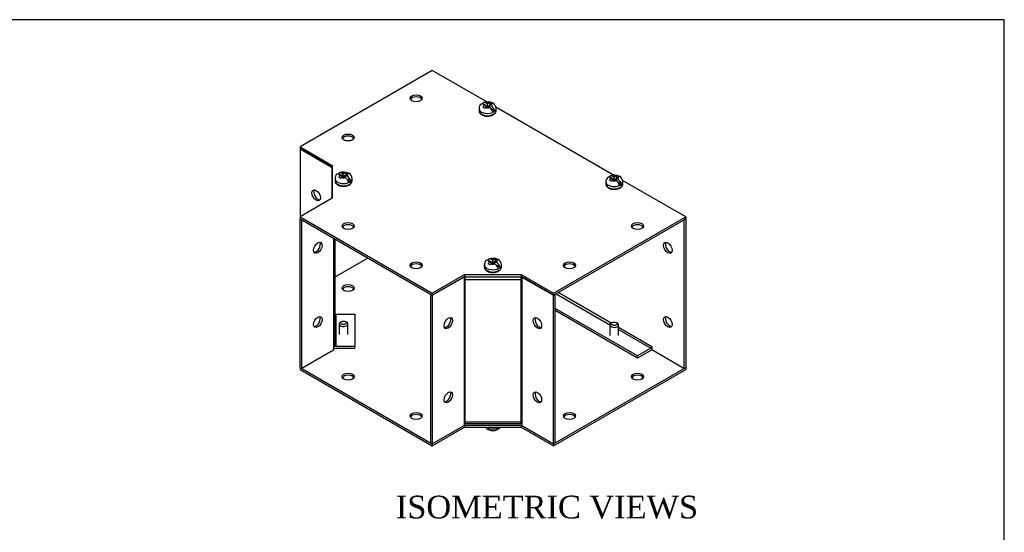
# Model space of a CAD drawing. Header units: inches. Extents: x 0.2 to 77.9, y -0.5 to 51.8.
# Tile 6 of 6: x 56.2 to 77.9, y 40.5 to 51.8. Entities that reach past the tile are written whole.
import ezdxf
from ezdxf.enums import TextEntityAlignment as Align

# ---------------------------------------------------------------- set-up
doc = ezdxf.new("R2010")
doc.units = ezdxf.units.IN
doc.header["$MEASUREMENT"] = 0
for name, color, linetype in [('COM55551-2', 7, 'Continuous'), ('COM55552-2', 7, 'Continuous'), ('COM55553-2', 7, 'Continuous'), ('Default', 7, 'Continuous'), ('SCS19491', 7, 'Continuous')]:
    doc.layers.add(name, color=color, linetype=linetype)
doc.styles.add('SEACAD_Times_New_Roman', font='times.ttf')

# ---------------------------------------------------------------- blocks, each defined once
blk = doc.blocks.new('SE6')
at = {"layer": 'COM55551-2', "color": 7, "linetype": 'Continuous'}
for p, q in [((65.301, 50.636), (62.392, 48.956)), ((66.5, 49.944), (65.301, 50.636)), ((69.288, 48.334), (66.702, 49.827)), ((62.392, 48.956), (63.099, 48.548)), ((62.392, 48.956), (62.392, 48.91)), ((62.392, 48.91), (63.099, 48.502)), ((63.099, 48.548), (63.099, 47.825)), ((70.878, 47.417), (69.49, 48.217)), ((63.099, 47.825), (62.392, 47.417)), ((62.392, 47.417), (65.301, 45.737)), ((62.392, 47.417), (62.392, 47.37)), ((62.392, 47.37), (65.301, 45.69)), ((67.968, 45.737), (70.878, 47.417)), ((67.968, 45.69), (70.878, 47.37)), ((70.878, 47.417), (70.878, 47.37)), ((63.887, 46.507), (63.157, 46.085)), ((65.301, 45.737), (66.008, 46.145)), ((66.008, 46.145), (66.008, 46.099)), ((66.008, 46.145), (67.261, 46.145)), ((67.261, 46.145), (67.261, 46.099)), ((67.261, 46.145), (67.968, 45.737)), ((65.301, 45.69), (66.008, 46.099)), ((66.008, 46.099), (67.261, 46.099)), ((67.261, 46.099), (67.968, 45.69)), ((65.301, 45.737), (65.301, 45.69)), ((67.968, 45.737), (67.968, 45.69)), ((62.392, 44.104), (62.392, 44.104)), ((62.392, 44.104), (65.301, 42.424)), ((62.392, 44.104), (62.392, 44.057)), ((62.392, 44.057), (65.301, 42.378)), ((67.968, 42.424), (70.878, 44.104)), ((67.968, 42.378), (70.878, 44.057)), ((70.878, 44.104), (70.878, 44.057)), ((65.301, 42.378), (66.008, 42.786)), ((66.001, 42.828), (66.008, 42.833)), ((66.008, 42.833), (66.008, 42.786)), ((66.008, 42.833), (67.261, 42.833)), ((66.008, 42.786), (67.261, 42.786)), ((67.261, 42.833), (67.261, 42.786)), ((67.261, 42.833), (67.968, 42.424)), ((67.261, 42.786), (67.968, 42.378)), ((65.301, 42.424), (65.301, 42.378)), ((65.301, 42.424), (65.301, 42.424)), ((67.968, 42.424), (67.968, 42.378))]:
    blk.add_line(p, q, dxfattribs=at)
for centre, major_axis in [((64.948, 50.024), (0.133, 0)), ((63.453, 49.161), (-0.133, 0)), ((63.453, 47.212), (0.133, 0)), ((69.817, 47.212), (0.133, 0)), ((64.948, 46.349), (0.133, 0)), ((68.322, 46.349), (-0.133, 0)), ((63.453, 45.848), (-0.133, 0)), ((63.453, 43.9), (0.133, 0)), ((69.817, 43.9), (0.133, 0)), ((64.948, 43.037), (0.133, 0)), ((68.322, 43.037), (-0.133, 0))]:
    blk.add_ellipse(centre, major_axis=major_axis, ratio=0.57735, dxfattribs=at)
for centre, major_axis, start_param, end_param in [((64.948, 49.977), (0.133, 0), 0.307887, 2.833706), ((63.453, 49.114), (-0.133, 0), 3.44948, 5.975298), ((63.453, 47.166), (0.133, 0), 0.307887, 2.833706), ((69.817, 47.166), (0.133, 0), 0.307887, 2.833706), ((64.948, 46.303), (0.133, 0), 0.307887, 2.833706), ((68.322, 46.303), (-0.133, 0), 3.44948, 5.975298), ((63.453, 45.801), (-0.133, 0), 3.44948, 5.975298), ((63.453, 43.853), (0.133, 0), 0.307887, 2.833706), ((69.817, 43.853), (0.133, 0), 0.307887, 2.833706), ((64.948, 42.99), (0.133, 0), 0.307887, 2.833706), ((68.322, 42.99), (-0.133, 0), 3.44948, 5.975298)]:
    blk.add_ellipse(centre, major_axis=major_axis, ratio=0.57735, start_param=start_param, end_param=end_param, dxfattribs=at)
at = {"layer": 'COM55552-2', "color": 7, "linetype": 'Continuous'}
for p, q in [((63.092, 48.506), (62.392, 48.91)), ((62.392, 48.91), (62.392, 47.417)), ((63.092, 48.506), (63.092, 48.436)), ((63.099, 48.44), (63.092, 48.436)), ((63.092, 48.436), (63.092, 47.82)), ((62.392, 44.104), (62.392, 47.37)), ((62.433, 44.081), (62.433, 47.347)), ((63.132, 46.943), (63.132, 44.555)), ((63.157, 46.928), (63.157, 44.59)), ((66.001, 46.094), (65.301, 45.69)), ((66.001, 46.094), (66.001, 46.024)), ((66.001, 46.094), (66.001, 46.094)), ((66.001, 46.024), (66.001, 42.898)), ((66.021, 46.099), (66.021, 46.029)), ((66.021, 46.029), (66.021, 42.903)), ((67.249, 46.029), (66.021, 46.029)), ((67.249, 46.099), (67.249, 46.029)), ((67.249, 46.029), (67.249, 42.903)), ((67.968, 45.69), (67.269, 46.094)), ((67.269, 46.094), (67.269, 46.024)), ((67.269, 46.024), (67.269, 42.898)), ((65.261, 45.714), (65.261, 42.448)), ((67.968, 45.69), (68.009, 45.714)), ((68.009, 42.448), (68.009, 45.714)), ((65.301, 45.69), (65.301, 45.69)), ((65.301, 45.69), (65.301, 42.424)), ((67.968, 42.424), (67.968, 45.69)), ((63.186, 45.275), (63.6, 45.275)), ((63.186, 44.566), (63.186, 45.275)), ((63.6, 45.275), (63.6, 44.566)), ((63.132, 44.485), (62.433, 44.081)), ((63.132, 44.555), (63.132, 44.485)), ((63.6, 44.566), (63.186, 44.566)), ((63.6, 44.52), (63.186, 44.52)), ((63.6, 44.52), (63.6, 44.566)), ((62.392, 44.104), (62.433, 44.081)), ((66.001, 42.898), (66.001, 42.828)), ((66.021, 42.903), (67.249, 42.903)), ((66.021, 42.903), (66.021, 42.867)), ((67.249, 42.903), (67.249, 42.867)), ((67.269, 42.898), (67.269, 42.828)), ((65.301, 42.424), (66.001, 42.828)), ((66.021, 42.867), (67.249, 42.867)), ((67.269, 42.828), (67.968, 42.424)), ((65.301, 42.424), (65.261, 42.448)), ((67.968, 42.424), (68.009, 42.448))]:
    blk.add_line(p, q, dxfattribs=at)
for centre, major_axis, ratio, start_param, end_param in [((63.071, 48.424), (0.029, 0), 0.57735, 0.22033, 0.785398), ((62.786, 47.913), (-0.066, 0.115), 0.57735, 0.307887, 2.833706), ((62.746, 46.758), (0.067, 0.115), 0.57735, 3.44948, 5.975298), ((66.021, 46.012), (-0.086, 0), 0.57735, 4.712389, 4.953151), ((66.021, 46.012), (-0.029, 0), 0.57735, 4.712389, 5.497787), ((67.249, 46.012), (0.086, 0), 0.57735, 1.330034, 1.570796), ((67.249, 46.012), (0.029, 0), 0.57735, 0.785398, 1.570796), ((63.186, 45.299), (-0.029, 0), 0.816497, 0, 1.570796), ((62.746, 45.125), (0.066, 0.115), 0.57735, 3.44948, 5.975298), ((65.615, 45.101), (-0.067, -0.115), 0.57735, 0.307887, 2.833706), ((67.655, 45.101), (-0.066, 0.115), 0.57735, 0.307887, 2.833706), ((63.071, 44.59), (-0.086, 0), 0.57735, 2.356194, 3.141593), ((63.186, 44.59), (-0.086, 0), 0.816497, 0.889111, 1.570796), ((63.186, 44.59), (-0.029, 0), 0.816497, 0, 1.570796), ((65.615, 43.468), (-0.067, -0.115), 0.57735, 0.307887, 2.833706), ((67.655, 43.468), (-0.066, 0.115), 0.57735, 0.307887, 2.833706), ((66.021, 42.887), (-0.029, 0), 0.57735, 4.712389, 5.497787), ((67.249, 42.887), (0.029, 0), 0.57735, 0.785398, 1.570796)]:
    blk.add_ellipse(centre, major_axis=major_axis, ratio=ratio, start_param=start_param, end_param=end_param, dxfattribs=at)
for centre, major_axis in [((62.746, 47.889), (-0.066, 0.115)), ((62.786, 46.734), (0.067, 0.115)), ((62.786, 45.101), (0.066, 0.115)), ((65.655, 45.078), (-0.067, -0.115)), ((67.615, 45.078), (-0.066, 0.115)), ((65.655, 43.445), (-0.067, -0.115)), ((67.615, 43.445), (-0.066, 0.115))]:
    blk.add_ellipse(centre, major_axis=major_axis, ratio=0.57735, dxfattribs=at)
at = {"layer": 'COM55553-2', "color": 7, "linetype": 'Continuous'}
for p, q in [((70.878, 47.37), (70.837, 47.347)), ((70.837, 47.347), (70.837, 44.081)), ((70.878, 47.37), (70.878, 44.104)), ((68.029, 45.725), (69.21, 45.043)), ((69.235, 45.076), (68.07, 45.749)), ((69.817, 44.355), (68.009, 45.399)), ((69.817, 44.308), (68.009, 45.352)), ((70.13, 44.559), (69.399, 44.981)), ((69.399, 44.934), (70.11, 44.524)), ((70.11, 44.524), (69.817, 44.355)), ((70.11, 44.477), (69.817, 44.308)), ((70.13, 44.559), (70.13, 44.489)), ((70.13, 44.559), (70.13, 44.559)), ((70.837, 44.081), (70.13, 44.489)), ((69.817, 44.308), (69.817, 44.355)), ((70.878, 44.104), (70.837, 44.081))]:
    blk.add_line(p, q, dxfattribs=at)
for centre in [(70.484, 46.734), (70.484, 45.101)]:
    blk.add_ellipse(centre, major_axis=(-0.066, 0.115), ratio=0.57735, dxfattribs=at)
for centre, major_axis, start_param, end_param in [((70.524, 46.758), (0.066, -0.115), 3.44948, 5.975298), ((70.524, 45.125), (0.067, -0.115), 3.44948, 5.975298), ((70.11, 44.547), (-0.0145, -0.0251), 0.785398, 2.356194), ((70.11, 44.547), (-0.043, -0.0745), 0.785398, 1.130322)]:
    blk.add_ellipse(centre, major_axis=major_axis, ratio=0.57735, start_param=start_param, end_param=end_param, dxfattribs=at)
at = {"layer": 'SCS19491', "color": 7, "linetype": 'Continuous'}
for p, q in [((66.411, 49.831), (66.455, 49.808)), ((66.474, 49.873), (66.431, 49.847)), ((66.432, 49.898), (66.474, 49.873)), ((66.473, 49.822), (66.516, 49.849)), ((66.514, 49.899), (66.474, 49.922)), ((66.474, 49.873), (66.474, 49.822)), ((66.506, 49.843), (66.474, 49.861)), ((66.555, 49.924), (66.514, 49.899)), ((66.514, 49.848), (66.514, 49.899)), ((66.516, 49.849), (66.563, 49.822)), ((66.557, 49.864), (66.525, 49.844)), ((66.577, 49.933), (66.555, 49.924)), ((66.557, 49.874), (66.601, 49.902)), ((66.605, 49.846), (66.557, 49.874)), ((66.557, 49.874), (66.557, 49.825)), ((66.621, 49.911), (66.577, 49.933)), ((66.577, 49.887), (66.577, 49.933)), ((66.331, 49.798), (66.331, 49.749)), ((66.455, 49.808), (66.473, 49.822)), ((66.67, 49.748), (66.598, 49.789)), ((66.706, 49.749), (66.706, 49.798)), ((63.304, 48.331), (63.262, 48.304)), ((63.263, 48.355), (63.304, 48.331)), ((63.304, 48.331), (63.304, 48.28)), ((63.337, 48.3), (63.304, 48.319)), ((63.345, 48.356), (63.305, 48.379)), ((63.386, 48.382), (63.345, 48.356)), ((63.345, 48.305), (63.345, 48.356)), ((63.388, 48.322), (63.355, 48.301)), ((63.407, 48.391), (63.386, 48.382)), ((63.388, 48.332), (63.432, 48.359)), ((63.436, 48.304), (63.388, 48.332)), ((63.388, 48.332), (63.388, 48.283)), ((63.451, 48.368), (63.407, 48.391)), ((63.407, 48.344), (63.407, 48.391)), ((69.302, 48.289), (69.262, 48.312)), ((69.343, 48.314), (69.302, 48.289)), ((69.365, 48.324), (69.343, 48.314)), ((69.409, 48.301), (69.365, 48.324)), ((69.365, 48.277), (69.365, 48.324)), ((63.162, 48.256), (63.162, 48.207)), ((63.242, 48.288), (63.286, 48.265)), ((63.286, 48.265), (63.304, 48.28)), ((63.304, 48.28), (63.347, 48.306)), ((63.347, 48.306), (63.394, 48.279)), ((63.501, 48.205), (63.429, 48.247)), ((63.537, 48.207), (63.537, 48.256)), ((69.119, 48.189), (69.119, 48.14)), ((69.199, 48.221), (69.243, 48.198)), ((69.262, 48.264), (69.219, 48.237)), ((69.22, 48.288), (69.262, 48.264)), ((69.243, 48.198), (69.261, 48.212)), ((69.261, 48.212), (69.304, 48.239)), ((69.262, 48.264), (69.262, 48.213)), ((69.294, 48.233), (69.262, 48.251)), ((69.302, 48.238), (69.302, 48.289)), ((69.304, 48.239), (69.351, 48.212)), ((69.345, 48.254), (69.313, 48.234)), ((69.345, 48.265), (69.389, 48.292)), ((69.393, 48.237), (69.345, 48.265)), ((69.345, 48.265), (69.345, 48.216)), ((69.458, 48.138), (69.386, 48.18)), ((69.494, 48.14), (69.494, 48.189)), ((66.528, 46.391), (66.572, 46.368)), ((66.548, 46.458), (66.59, 46.434)), ((66.59, 46.434), (66.548, 46.407)), ((66.572, 46.368), (66.589, 46.383)), ((66.589, 46.383), (66.632, 46.409)), ((66.631, 46.459), (66.59, 46.483)), ((66.59, 46.434), (66.59, 46.383)), ((66.622, 46.403), (66.59, 46.422)), ((66.671, 46.485), (66.631, 46.459)), ((66.631, 46.408), (66.631, 46.459)), ((66.632, 46.409), (66.679, 46.382)), ((66.673, 46.425), (66.641, 46.405)), ((66.693, 46.494), (66.671, 46.485)), ((66.673, 46.435), (66.717, 46.463)), ((66.722, 46.407), (66.673, 46.435)), ((66.673, 46.435), (66.673, 46.386)), ((66.737, 46.471), (66.693, 46.494)), ((66.693, 46.447), (66.693, 46.494)), ((66.447, 46.359), (66.447, 46.31)), ((66.786, 46.308), (66.714, 46.35)), ((66.822, 46.31), (66.822, 46.359)), ((63.303, 45.109), (63.282, 45.097)), ((63.417, 45.097), (63.395, 45.109)), ((69.258, 45.09), (69.237, 45.078)), ((69.371, 45.078), (69.35, 45.09)), ((63.254, 45.058), (63.254, 44.827)), ((63.444, 44.827), (63.444, 45.058)), ((69.209, 45.039), (69.209, 44.808)), ((69.399, 44.808), (69.399, 45.039))]:
    blk.add_line(p, q, dxfattribs=at)
for centre, radius, start, end in [((66.459, 49.799), 0.128, 128.0051, 180.1884), ((66.492, 49.751), 0.113, 122.3801, 135.361), ((66.518, 49.701), 0.243, 61.9231, 110.7004), ((66.637, 49.846), 0.0663, 104.2365, 122.8956), ((66.528, 49.725), 0.144, 9.0278, 57.3565), ((66.571, 49.797), 0.135, 0.9034, 62.7185), ((66.485, 49.701), 0.144, 9.0275, 57.3569), ((63.29, 48.256), 0.128, 128.0051, 180.1884), ((63.349, 48.159), 0.243, 61.9231, 110.7004), ((63.468, 48.304), 0.0663, 104.2365, 122.8956), ((63.402, 48.254), 0.135, 0.9034, 62.7185), ((69.306, 48.092), 0.243, 61.9231, 110.7004), ((63.323, 48.209), 0.113, 122.3801, 135.361), ((63.316, 48.158), 0.144, 9.0275, 57.3569), ((63.359, 48.183), 0.144, 9.0278, 57.3565), ((69.247, 48.189), 0.128, 128.0051, 180.1884), ((69.28, 48.142), 0.113, 122.3801, 135.361), ((69.274, 48.091), 0.144, 9.0275, 57.3569), ((69.425, 48.237), 0.0663, 104.2365, 122.8956), ((69.316, 48.116), 0.144, 9.0278, 57.3565), ((69.359, 48.187), 0.135, 0.9034, 62.7185), ((66.576, 46.36), 0.128, 128.0051, 180.1884), ((66.608, 46.312), 0.113, 122.3801, 135.361), ((66.634, 46.262), 0.243, 61.9231, 110.7004), ((66.602, 46.261), 0.144, 9.0275, 57.3569), ((66.753, 46.407), 0.0663, 104.2365, 122.8956), ((66.644, 46.286), 0.144, 9.0278, 57.3565), ((66.687, 46.357), 0.135, 0.9034, 62.7185), ((66.694, 42.861), 0.128, 307.9826, 324.054)]:
    blk.add_arc(centre, radius, start, end, dxfattribs=at)
for centre, major_axis, start_param, end_param in [((66.519, 49.872), (0.0975, 0), 2.668961, 3.601967), ((66.519, 49.872), (0.0975, 0), 1.189355, 2.043428), ((66.519, 49.872), (-0.0975, 0), 2.668961, 3.704562), ((66.519, 49.798), (-0.187, 0), 6.282079, 6.283185), ((66.519, 49.798), (-0.187, 0), 0, 3.142831), ((66.519, 49.749), (0.187, 0), 3.141593, 6.261764), ((66.519, 49.872), (-0.0975, 0), 1.086759, 2.043428), ((66.519, 49.811), (0.186, 0), 5.336001, 5.659573), ((66.519, 49.749), (0.187, 0), 6.261764, 6.283185), ((63.349, 48.329), (0.0975, 0), 2.668961, 3.601967), ((63.349, 48.329), (0.0975, 0), 1.189355, 2.043428), ((63.349, 48.329), (-0.0975, 0), 2.668961, 3.704562), ((69.307, 48.262), (0.0975, 0), 1.189355, 2.043428), ((63.349, 48.256), (-0.187, 0), 6.282079, 6.283185), ((63.349, 48.256), (-0.187, 0), 0, 3.142831), ((63.349, 48.207), (0.187, 0), 3.141593, 6.261764), ((63.349, 48.329), (-0.0975, 0), 1.086759, 2.043428), ((63.349, 48.268), (0.186, 0), 5.336001, 5.659573), ((63.349, 48.207), (0.187, 0), 6.261764, 6.283185), ((69.307, 48.189), (-0.187, 0), 6.282079, 6.283185), ((69.307, 48.189), (-0.187, 0), 0, 3.142831), ((69.307, 48.14), (0.187, 0), 3.141593, 6.261764), ((69.307, 48.262), (0.0975, 0), 2.668961, 3.601967), ((69.307, 48.262), (-0.0975, 0), 1.086759, 2.043428), ((69.307, 48.262), (-0.0975, 0), 2.668961, 3.704562), ((69.307, 48.201), (0.186, 0), 5.336001, 5.659573), ((69.307, 48.14), (0.187, 0), 6.261764, 6.283185), ((66.635, 46.432), (0.0975, 0), 2.668961, 3.601967), ((66.635, 46.432), (-0.0975, 0), 1.086759, 2.043428), ((66.635, 46.432), (0.0975, 0), 1.189355, 2.043428), ((66.635, 46.432), (-0.0975, 0), 2.668961, 3.704562), ((66.635, 46.359), (-0.187, 0), 6.282079, 6.283185), ((66.635, 46.359), (-0.187, 0), 0, 3.142831), ((66.635, 46.31), (0.187, 0), 3.141593, 6.261764), ((66.635, 46.371), (0.186, 0), 5.336001, 5.659573), ((66.635, 46.31), (0.187, 0), 6.261764, 6.283185), ((63.349, 45.058), (-0.095, 0), 5.497787, 6.283185), ((63.349, 45.058), (-0.095, 0), 0, 3.926991), ((69.304, 45.039), (-0.095, 0), 5.497787, 6.283185), ((69.304, 45.039), (-0.095, 0), 0, 3.926991), ((66.635, 42.861), (0.187, 0), 3.906158, 5.51862), ((66.635, 42.849), (0.186, 0), 5.336001, 5.659573)]:
    blk.add_ellipse(centre, major_axis=major_axis, ratio=0.57735, start_param=start_param, end_param=end_param, dxfattribs=at)
for centre in [(63.349, 45.083), (69.304, 45.063)]:
    blk.add_ellipse(centre, major_axis=(0.065, 0), ratio=0.57735, dxfattribs=at)
for points, knots in [([(66.381, 49.9), (66.381, 49.9), (66.381, 49.9), (66.384, 49.902), (66.387, 49.904), (66.393, 49.906), (66.396, 49.907), (66.402, 49.907), (66.406, 49.907), (66.413, 49.905), (66.417, 49.904), (66.424, 49.902), (66.428, 49.9), (66.432, 49.898)], [0.3580059, 0.3580059, 0.3580059, 0.3580059, 0.375, 0.375, 0.5, 0.5, 0.625, 0.625, 0.75, 0.75, 0.875, 0.875, 1, 1, 1, 1]), ([(66.474, 49.922), (66.47, 49.924), (66.467, 49.926), (66.459, 49.929), (66.455, 49.93), (66.448, 49.931), (66.445, 49.931), (66.438, 49.931), (66.435, 49.93), (66.429, 49.928), (66.427, 49.927), (66.422, 49.923), (66.419, 49.921), (66.416, 49.915), (66.414, 49.912), (66.412, 49.908), (66.412, 49.907), (66.412, 49.906)], [0, 0, 0, 0, 0.125, 0.125, 0.25, 0.25, 0.375, 0.375, 0.5, 0.5, 0.625, 0.625, 0.75, 0.75, 0.875, 0.875, 0.9106006, 0.9106006, 0.9106006, 0.9106006]), ([(66.332, 49.75), (66.332, 49.746), (66.331, 49.736), (66.337, 49.718), (66.347, 49.7), (66.362, 49.682), (66.378, 49.67), (66.388, 49.664), (66.391, 49.661)], [0, 0, 0, 0, 0.110549, 0.304641, 0.499529, 0.700561, 0.909384, 1, 1, 1, 1]), ([(66.391, 49.661), (66.396, 49.659), (66.407, 49.653), (66.431, 49.643), (66.46, 49.636), (66.491, 49.631), (66.523, 49.63), (66.555, 49.632), (66.585, 49.638), (66.614, 49.646), (66.64, 49.658), (66.664, 49.672), (66.683, 49.69), (66.696, 49.708), (66.704, 49.728), (66.705, 49.74), (66.706, 49.747)], [0, 0, 0, 0, 0.040624, 0.116292, 0.191748, 0.266964, 0.342031, 0.417112, 0.492355, 0.567941, 0.64406, 0.720826, 0.797985, 0.874248, 0.940192, 1, 1, 1, 1]), ([(63.211, 48.357), (63.212, 48.357), (63.212, 48.358), (63.215, 48.36), (63.218, 48.361), (63.223, 48.363), (63.227, 48.364), (63.233, 48.364), (63.237, 48.364), (63.244, 48.363), (63.248, 48.362), (63.255, 48.359), (63.259, 48.357), (63.263, 48.355)], [0.3580059, 0.3580059, 0.3580059, 0.3580059, 0.375, 0.375, 0.5, 0.5, 0.625, 0.625, 0.75, 0.75, 0.875, 0.875, 1, 1, 1, 1]), ([(63.305, 48.379), (63.301, 48.382), (63.297, 48.384), (63.29, 48.386), (63.286, 48.387), (63.279, 48.389), (63.276, 48.389), (63.269, 48.388), (63.266, 48.388), (63.26, 48.386), (63.257, 48.384), (63.252, 48.38), (63.25, 48.378), (63.246, 48.373), (63.245, 48.37), (63.243, 48.365), (63.243, 48.364), (63.242, 48.363)], [0, 0, 0, 0, 0.125, 0.125, 0.25, 0.25, 0.375, 0.375, 0.5, 0.5, 0.625, 0.625, 0.75, 0.75, 0.875, 0.875, 0.9106006, 0.9106006, 0.9106006, 0.9106006]), ([(69.262, 48.312), (69.259, 48.315), (69.255, 48.316), (69.247, 48.319), (69.244, 48.32), (69.236, 48.322), (69.233, 48.322), (69.226, 48.321), (69.223, 48.321), (69.217, 48.319), (69.215, 48.317), (69.21, 48.313), (69.208, 48.311), (69.204, 48.306), (69.202, 48.303), (69.2, 48.298), (69.2, 48.297), (69.2, 48.296)], [0, 0, 0, 0, 0.125, 0.125, 0.25, 0.25, 0.375, 0.375, 0.5, 0.5, 0.625, 0.625, 0.75, 0.75, 0.875, 0.875, 0.9106006, 0.9106006, 0.9106006, 0.9106006]), ([(63.163, 48.208), (63.162, 48.203), (63.162, 48.193), (63.167, 48.176), (63.178, 48.157), (63.192, 48.14), (63.208, 48.127), (63.218, 48.121), (63.222, 48.119)], [0, 0, 0, 0, 0.110549, 0.304641, 0.499529, 0.700561, 0.909384, 1, 1, 1, 1]), ([(63.222, 48.119), (63.227, 48.116), (63.238, 48.11), (63.262, 48.101), (63.291, 48.093), (63.322, 48.089), (63.354, 48.088), (63.385, 48.09), (63.416, 48.095), (63.445, 48.104), (63.471, 48.115), (63.494, 48.13), (63.513, 48.147), (63.527, 48.166), (63.535, 48.186), (63.536, 48.197), (63.536, 48.204)], [0, 0, 0, 0, 0.040624, 0.116292, 0.191748, 0.266964, 0.342031, 0.417112, 0.492355, 0.567941, 0.64406, 0.720826, 0.797985, 0.874248, 0.940192, 1, 1, 1, 1]), ([(69.12, 48.14), (69.12, 48.136), (69.119, 48.126), (69.125, 48.109), (69.135, 48.09), (69.15, 48.073), (69.166, 48.06), (69.176, 48.054), (69.179, 48.052)], [0, 0, 0, 0, 0.110549, 0.304641, 0.499529, 0.700561, 0.909384, 1, 1, 1, 1]), ([(69.169, 48.29), (69.169, 48.29), (69.169, 48.29), (69.172, 48.293), (69.175, 48.294), (69.181, 48.296), (69.184, 48.297), (69.191, 48.297), (69.194, 48.297), (69.201, 48.296), (69.205, 48.295), (69.212, 48.292), (69.216, 48.29), (69.22, 48.288)], [0.3580059, 0.3580059, 0.3580059, 0.3580059, 0.375, 0.375, 0.5, 0.5, 0.625, 0.625, 0.75, 0.75, 0.875, 0.875, 1, 1, 1, 1]), ([(69.179, 48.052), (69.184, 48.049), (69.196, 48.043), (69.219, 48.034), (69.248, 48.026), (69.279, 48.022), (69.311, 48.02), (69.343, 48.022), (69.373, 48.028), (69.402, 48.036), (69.429, 48.048), (69.452, 48.062), (69.471, 48.08), (69.484, 48.099), (69.492, 48.118), (69.493, 48.13), (69.494, 48.137)], [0, 0, 0, 0, 0.040624, 0.116292, 0.191748, 0.266964, 0.342031, 0.417112, 0.492355, 0.567941, 0.64406, 0.720826, 0.797985, 0.874248, 0.940192, 1, 1, 1, 1]), ([(66.497, 46.46), (66.497, 46.46), (66.498, 46.461), (66.5, 46.463), (66.503, 46.464), (66.509, 46.466), (66.512, 46.467), (66.519, 46.467), (66.522, 46.467), (66.529, 46.466), (66.533, 46.465), (66.54, 46.462), (66.544, 46.46), (66.548, 46.458)], [0.3580059, 0.3580059, 0.3580059, 0.3580059, 0.375, 0.375, 0.5, 0.5, 0.625, 0.625, 0.75, 0.75, 0.875, 0.875, 1, 1, 1, 1]), ([(66.59, 46.483), (66.587, 46.485), (66.583, 46.487), (66.575, 46.489), (66.572, 46.491), (66.565, 46.492), (66.561, 46.492), (66.555, 46.492), (66.551, 46.491), (66.546, 46.489), (66.543, 46.487), (66.538, 46.483), (66.536, 46.481), (66.532, 46.476), (66.53, 46.473), (66.529, 46.468), (66.528, 46.468), (66.528, 46.467)], [0, 0, 0, 0, 0.125, 0.125, 0.25, 0.25, 0.375, 0.375, 0.5, 0.5, 0.625, 0.625, 0.75, 0.75, 0.875, 0.875, 0.9106006, 0.9106006, 0.9106006, 0.9106006]), ([(66.448, 46.311), (66.448, 46.306), (66.448, 46.296), (66.453, 46.279), (66.463, 46.26), (66.478, 46.243), (66.494, 46.23), (66.504, 46.224), (66.507, 46.222)], [0, 0, 0, 0, 0.110549, 0.304641, 0.499529, 0.700561, 0.909384, 1, 1, 1, 1]), ([(66.507, 46.222), (66.512, 46.219), (66.524, 46.213), (66.547, 46.204), (66.576, 46.196), (66.608, 46.192), (66.639, 46.191), (66.671, 46.193), (66.702, 46.198), (66.73, 46.207), (66.757, 46.218), (66.78, 46.233), (66.799, 46.25), (66.812, 46.269), (66.82, 46.289), (66.821, 46.3), (66.822, 46.307)], [0, 0, 0, 0, 0.040624, 0.116292, 0.191748, 0.266964, 0.342031, 0.417112, 0.492355, 0.567941, 0.64406, 0.720826, 0.797985, 0.874248, 0.940192, 1, 1, 1, 1]), ([(66.472, 42.786), (66.474, 42.785), (66.48, 42.776), (66.493, 42.763), (66.514, 42.747), (66.538, 42.734), (66.566, 42.724), (66.596, 42.717), (66.628, 42.714), (66.66, 42.715), (66.692, 42.721), (66.711, 42.727), (66.722, 42.73)], [0.2345458, 0.2345458, 0.2345458, 0.2345458, 0.2500334, 0.3232579, 0.3995816, 0.480025, 0.5642683, 0.6504311, 0.7368596, 0.8236571, 0.9115893, 1, 1, 1, 1]), ([(66.744, 42.762), (66.743, 42.758), (66.742, 42.754), (66.739, 42.747), (66.738, 42.744), (66.734, 42.739), (66.732, 42.737), (66.727, 42.733), (66.724, 42.731), (66.722, 42.73)], [0, 0, 0, 0, 0.125, 0.125, 0.25, 0.25, 0.375, 0.375, 0.4929871, 0.4929871, 0.4929871, 0.4929871]), ([(66.742, 42.754), (66.743, 42.754), (66.743, 42.754), (66.747, 42.753), (66.751, 42.753), (66.758, 42.753), (66.761, 42.754), (66.767, 42.756), (66.769, 42.757), (66.774, 42.761), (66.776, 42.763), (66.78, 42.769), (66.782, 42.772), (66.784, 42.778), (66.785, 42.782), (66.786, 42.786)], [0.233255, 0.233255, 0.233255, 0.233255, 0.25, 0.25, 0.375, 0.375, 0.5, 0.5, 0.625, 0.625, 0.75, 0.75, 0.875, 0.875, 1, 1, 1, 1])]:
    blk.add_open_spline(points, degree=3, knots=knots, dxfattribs=at)
blk = doc.blocks.new('BORDER')
at = {"layer": 'Default', "color": 7, "linetype": 'Continuous'}
for p, q in [((0, 27.86), (-41.86, 27.86)), ((0, 0), (0, 27.86))]:
    blk.add_line(p, q, dxfattribs=at)

msp = doc.modelspace()

# ---------------------------------------------------------------- block references
at = {"layer": 'Default', "color": 7, "xscale": 1.855, "yscale": 1.855, "zscale": 1.855}
msp.add_blockref('BORDER', (77.888, 0.072), dxfattribs=at)
at = {"layer": 'Default'}
msp.add_blockref('SE6', (0, 0), dxfattribs=at)

# ---------------------------------------------------------------- texts
at = {"layer": 'Default', "color": 7, "linetype": 'Continuous', "style": 'SEACAD_Times_New_Roman'}
msp.add_text('ISOMETRIC VIEWS', height=0.5, dxfattribs=at).set_placement((64.501, 41.282), align=Align.TOP_LEFT)

doc.saveas('drawing.dxf')
